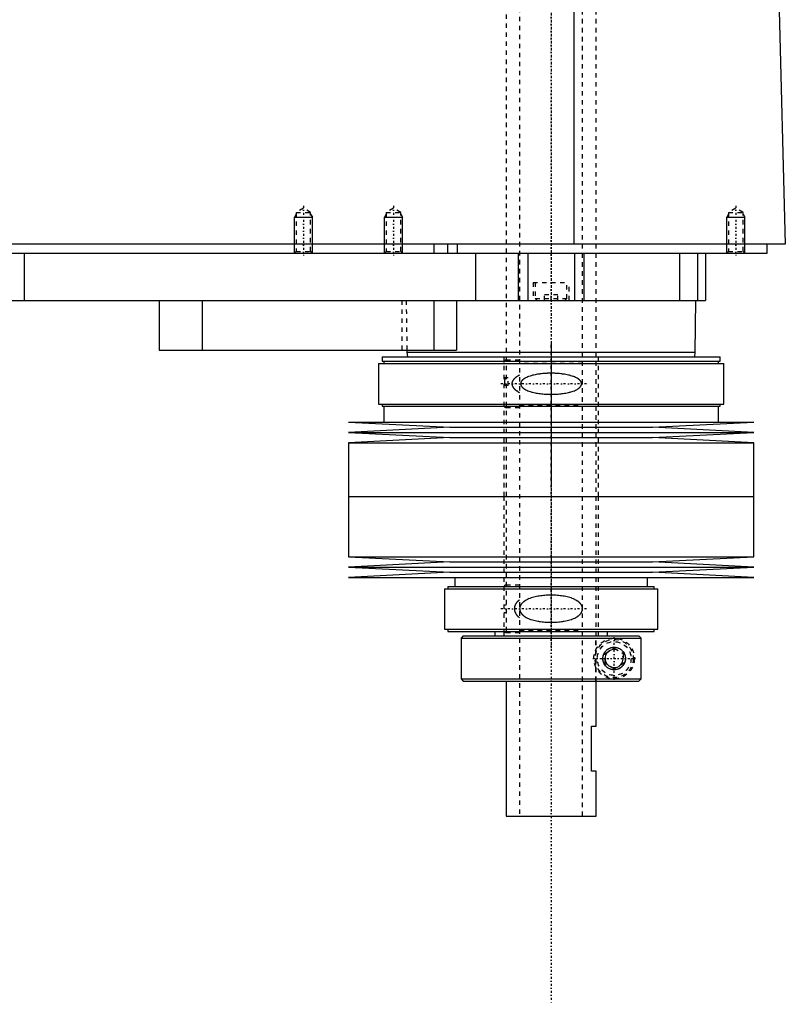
# Model space of a CAD drawing. Extents: x -174 to 602, y -319 to 827.
# Tile 4 of 6: x 432 to 602, y -92 to 126. Entities that reach past the tile are written whole.
import ezdxf

# ---------------------------------------------------------------- set-up
doc = ezdxf.new("R2010")
doc.units = 0
doc.linetypes.add('CENTER', pattern=[1.5, 0.45, -0.5, 0.05, -0.5])
doc.linetypes.add('DASHED', pattern=[2, 1, -1])
for name, color, linetype in [('AM_0', 7, 'CONTINUOUS'), ('AM_10', 7, 'CONTINUOUS'), ('AM_3', 7, 'DASHED'), ('AM_7', 7, 'CENTER')]:
    doc.layers.add(name, color=color, linetype=linetype)

msp = doc.modelspace()

# ---------------------------------------------------------------- linework, layer by layer
at = {"layer": 'AM_0', "color": 7, "linetype": 'CONTINUOUS'}
for p, q in [((555.15, 76.5), (555.15, 137.05)), ((600.5, 133.35), (602, 76.5)), ((602, 76.5), (200.5, 76.5)), ((244, 74.5), (598, 74.5)), ((433, 74.5), (433, 64)), ((524, 76.5), (524, 74.5)), ((527, 76.5), (527, 74.5)), ((529.15, 76.5), (529.15, 74.5)), ((533.21, 74.5), (533.21, 64)), ((542.7, 74.5), (542.7, 64)), ((544.81, 74.5), (544.81, 64)), ((555.19, 74.5), (555.19, 64)), ((557.3, 74.5), (557.3, 64)), ((578.5, 74.5), (578.5, 64)), ((582.5, 74.5), (582.5, 64)), ((584.3, 74.5), (584.3, 64)), ((598, 74.5), (598, 76.5)), ((388, 64), (584.3, 64)), ((463, 64), (463, 53)), ((472.56, 64), (472.56, 53)), ((524, 64), (524, 53)), ((529, 64), (529, 53)), ((582, 52.5), (582.17, 64)), ((463, 53), (529, 53)), ((517.99, 53), (518, 52.5)), ((518, 52.5), (518.1, 51.5)), ((518, 52.5), (582, 52.5)), ((581.9, 51.5), (582, 52.5)), ((512.48, 51.5), (512.48, 50.5)), ((512.48, 51.5), (587.52, 51.5)), ((512.48, 50.5), (587.52, 50.5)), ((512.83, 50.5), (512.83, 50)), ((587.17, 50), (587.17, 50.5)), ((587.52, 50.5), (587.52, 51.5)), ((511.68, 50), (511.68, 41)), ((511.68, 50), (588.33, 50)), ((588.33, 41), (588.33, 50)), ((511.68, 41), (588.33, 41)), ((512.48, 41), (512.48, 40.5)), ((512.48, 40.5), (587.52, 40.5)), ((512.83, 40.5), (512.83, 37)), ((587.17, 37), (587.17, 40.5)), ((587.52, 40.5), (587.52, 41)), ((505, 37), (527.5, 35.85)), ((505, 37), (595, 37)), ((527.5, 35.85), (505, 34.7)), ((527.5, 35.85), (572.5, 35.85)), ((572.5, 35.85), (595, 37)), ((595, 34.7), (572.5, 35.85)), ((505, 34.7), (527.5, 33.55)), ((505, 34.7), (595, 34.7)), ((527.5, 33.55), (505, 32.4)), ((527.5, 33.55), (572.5, 33.55)), ((572.5, 33.55), (595, 34.7)), ((595, 32.4), (572.5, 33.55)), ((505, 32.4), (505, 20.5)), ((505, 32.4), (595, 32.4)), ((595, 20.5), (595, 32.4)), ((505, 20.5), (595, 20.5)), ((505, 20.5), (505, 7.1)), ((505, 20.5), (595, 20.5)), ((595, 7.1), (595, 20.5)), ((505, 7.1), (527.5, 5.95)), ((505, 7.1), (595, 7.1)), ((572.5, 5.95), (595, 7.1)), ((527.5, 5.95), (505, 4.8)), ((505, 4.8), (527.5, 3.65)), ((505, 4.8), (595, 4.8)), ((527.5, 5.95), (572.5, 5.95)), ((595, 4.8), (572.5, 5.95)), ((572.5, 3.65), (595, 4.8)), ((527.5, 3.65), (505, 2.5)), ((505, 2.5), (595, 2.5)), ((527.5, 3.65), (572.5, 3.65)), ((528.6, 2.5), (528.6, 0.5)), ((571.4, 0.5), (571.4, 2.5)), ((595, 2.5), (572.5, 3.65)), ((526.3, 0), (526.3, -9)), ((526.3, 0), (573.7, 0)), ((527.1, 0.5), (527.1, 0)), ((527.1, 0.5), (572.9, 0.5)), ((572.9, 0), (572.9, 0.5)), ((573.7, -9), (573.7, 0)), ((526.3, -9), (573.7, -9)), ((527.1, -9), (527.1, -9.5)), ((527.1, -9.5), (572.9, -9.5)), ((530.5, -10.5), (530, -11)), ((530.5, -10.5), (569.49, -10.5)), ((537.5, -9.5), (537.5, -10.5)), ((562.5, -10.5), (562.5, -9.5)), ((569.99, -11), (569.49, -10.5)), ((572.9, -9.5), (572.9, -9)), ((530, -11), (530, -20)), ((530, -11), (569.99, -11)), ((569.99, -20), (569.99, -11)), ((530, -20), (530.5, -20.5)), ((530, -20), (569.99, -20)), ((530.5, -20.5), (569.49, -20.5)), ((540, -20.5), (540, -50.5)), ((560, -30.5), (560, -20.5)), ((569.49, -20.5), (569.99, -20)), ((559, -40.5), (559, -30.5)), ((559, -30.5), (560, -30.5)), ((560, -40.5), (559, -40.5)), ((560, -50.5), (560, -40.5)), ((540, -50.5), (560, -50.5))]:
    msp.add_line(p, q, dxfattribs=at)
msp.add_polyline3d([(561.5, -15.5, 0), (561.5, -15.49, 0), (561.5, -15.46, 0), (561.5, -15.43, 0), (561.5, -15.41, 0), (561.5, -15.4, 0), (561.5, -15.37, 0), (561.5, -15.34, 0), (561.51, -15.31, 0), (561.51, -15.28, 0), (561.51, -15.26, 0), (561.51, -15.24, 0), (561.52, -15.23, 0), (561.52, -15.2, 0), (561.52, -15.17, 0), (561.53, -15.14, 0), (561.53, -15.11, 0), (561.54, -15.08, 0), (561.54, -15.07, 0), (561.54, -15.05, 0), (561.55, -15.02, 0), (561.55, -15, 0), (561.55, -14.98, 0), (561.56, -14.97, 0), (561.56, -14.94, 0), (561.57, -14.91, 0), (561.57, -14.9, 0), (561.58, -14.88, 0), (561.59, -14.85, 0), (561.59, -14.82, 0), (561.6, -14.8, 0), (561.61, -14.77, 0), (561.62, -14.74, 0), (561.62, -14.73, 0), (561.63, -14.71, 0), (561.64, -14.68, 0), (561.65, -14.66, 0), (561.66, -14.63, 0), (561.67, -14.6, 0), (561.68, -14.58, 0), (561.68, -14.56, 0), (561.69, -14.55, 0), (561.7, -14.52, 0), (561.71, -14.49, 0), (561.72, -14.47, 0), (561.73, -14.44, 0), (561.75, -14.42, 0), (561.75, -14.4, 0), (561.76, -14.39, 0), (561.77, -14.37, 0), (561.79, -14.34, 0), (561.8, -14.31, 0), (561.81, -14.29, 0), (561.83, -14.27, 0), (561.83, -14.25, 0), (561.84, -14.24, 0), (561.85, -14.22, 0), (561.87, -14.19, 0), (561.88, -14.17, 0), (561.9, -14.15, 0), (561.91, -14.12, 0), (561.92, -14.11, 0), (561.93, -14.1, 0), (561.94, -14.08, 0), (561.96, -14.05, 0), (561.97, -14.04, 0), (562.02, -13.98, 0), (562.12, -13.86, 0), (562.22, -13.75, 0), (562.33, -13.64, 0), (562.44, -13.54, 0), (562.56, -13.45, 0), (562.62, -13.41, 0), (562.69, -13.37, 0), (562.81, -13.3, 0), (562.94, -13.23, 0), (563.01, -13.21, 0), (563.07, -13.18, 0), (563.21, -13.13, 0), (563.34, -13.09, 0), (563.41, -13.07, 0), (563.47, -13.06, 0), (563.6, -13.03, 0), (563.73, -13.01, 0), (563.86, -13, 0), (563.98, -13, 0), (564.11, -13, 0), (564.17, -13.01, 0), (564.23, -13.01, 0), (564.35, -13.03, 0), (564.48, -13.05, 0), (564.6, -13.07, 0), (564.72, -13.11, 0), (564.84, -13.15, 0), (564.9, -13.17, 0), (564.96, -13.19, 0), (565.08, -13.24, 0), (565.19, -13.3, 0), (565.3, -13.37, 0), (565.41, -13.44, 0), (565.51, -13.51, 0), (565.56, -13.55, 0), (565.61, -13.59, 0), (565.71, -13.68, 0), (565.8, -13.77, 0), (565.89, -13.86, 0), (565.97, -13.97, 0), (566.06, -14.08, 0), (566.1, -14.14, 0), (566.13, -14.2, 0), (566.21, -14.33, 0), (566.25, -14.41, 0), (566.26, -14.43, 0), (566.27, -14.45, 0), (566.28, -14.46, 0), (566.28, -14.48, 0), (566.29, -14.5, 0), (566.3, -14.52, 0), (566.31, -14.55, 0), (566.32, -14.57, 0), (566.33, -14.6, 0), (566.34, -14.61, 0), (566.34, -14.62, 0), (566.35, -14.65, 0), (566.36, -14.67, 0), (566.37, -14.7, 0), (566.38, -14.72, 0), (566.38, -14.75, 0), (566.39, -14.76, 0), (566.39, -14.77, 0), (566.4, -14.8, 0), (566.41, -14.82, 0), (566.41, -14.85, 0), (566.42, -14.88, 0), (566.43, -14.9, 0), (566.43, -14.92, 0), (566.43, -14.93, 0), (566.44, -14.96, 0), (566.45, -14.98, 0), (566.45, -15, 0), (566.45, -15.01, 0), (566.46, -15.04, 0), (566.46, -15.07, 0), (566.46, -15.08, 0), (566.47, -15.09, 0), (566.47, -15.12, 0), (566.48, -15.15, 0), (566.48, -15.18, 0), (566.48, -15.2, 0), (566.49, -15.23, 0), (566.49, -15.25, 0), (566.49, -15.26, 0), (566.49, -15.29, 0), (566.49, -15.32, 0), (566.5, -15.34, 0), (566.5, -15.37, 0), (566.5, -15.4, 0), (566.5, -15.41, 0), (566.5, -15.43, 0), (566.5, -15.46, 0), (566.5, -15.49, 0), (566.5, -15.5, 0), (566.5, -15.51, 0), (566.5, -15.54, 0), (566.5, -15.57, 0), (566.5, -15.59, 0), (566.5, -15.6, 0), (566.5, -15.63, 0), (566.5, -15.66, 0), (566.49, -15.68, 0), (566.49, -15.71, 0), (566.49, -15.74, 0), (566.49, -15.75, 0), (566.49, -15.77, 0), (566.48, -15.8, 0), (566.48, -15.82, 0), (566.48, -15.85, 0), (566.47, -15.88, 0), (566.47, -15.91, 0), (566.46, -15.92, 0), (566.46, -15.93, 0), (566.46, -15.96, 0), (566.45, -15.99, 0), (566.45, -16, 0), (566.45, -16.02, 0), (566.44, -16.04, 0), (566.43, -16.07, 0), (566.43, -16.08, 0), (566.43, -16.1, 0), (566.42, -16.12, 0), (566.41, -16.15, 0), (566.41, -16.18, 0), (566.4, -16.2, 0), (566.39, -16.23, 0), (566.39, -16.24, 0), (566.38, -16.25, 0), (566.38, -16.28, 0), (566.37, -16.3, 0), (566.36, -16.33, 0), (566.35, -16.35, 0), (566.34, -16.38, 0), (566.34, -16.39, 0), (566.33, -16.4, 0), (566.32, -16.43, 0), (566.31, -16.45, 0), (566.3, -16.48, 0), (566.29, -16.5, 0), (566.28, -16.52, 0), (566.28, -16.54, 0), (566.27, -16.55, 0), (566.26, -16.57, 0), (566.25, -16.59, 0), (566.21, -16.67, 0), (566.13, -16.8, 0), (566.1, -16.86, 0), (566.06, -16.92, 0), (565.97, -17.03, 0), (565.89, -17.14, 0), (565.8, -17.23, 0), (565.71, -17.32, 0), (565.61, -17.41, 0), (565.56, -17.45, 0), (565.51, -17.49, 0), (565.41, -17.56, 0), (565.3, -17.63, 0), (565.19, -17.7, 0), (565.08, -17.76, 0), (564.96, -17.81, 0), (564.9, -17.83, 0), (564.84, -17.85, 0), (564.72, -17.89, 0), (564.6, -17.93, 0), (564.48, -17.95, 0), (564.35, -17.97, 0), (564.23, -17.99, 0), (564.17, -17.99, 0), (564.11, -18, 0), (563.98, -18, 0), (563.86, -18, 0), (563.73, -17.99, 0), (563.6, -17.97, 0), (563.47, -17.94, 0), (563.41, -17.93, 0), (563.34, -17.91, 0), (563.21, -17.87, 0), (563.07, -17.82, 0), (563.01, -17.79, 0), (562.94, -17.77, 0), (562.81, -17.7, 0), (562.69, -17.63, 0), (562.62, -17.59, 0), (562.56, -17.55, 0), (562.44, -17.46, 0), (562.33, -17.36, 0), (562.22, -17.25, 0), (562.12, -17.14, 0), (562.02, -17.02, 0), (561.97, -16.96, 0), (561.96, -16.95, 0), (561.94, -16.92, 0), (561.93, -16.9, 0), (561.92, -16.89, 0), (561.91, -16.88, 0), (561.9, -16.85, 0), (561.88, -16.83, 0), (561.87, -16.81, 0), (561.85, -16.78, 0), (561.84, -16.76, 0), (561.83, -16.75, 0), (561.83, -16.73, 0), (561.81, -16.71, 0), (561.8, -16.69, 0), (561.79, -16.66, 0), (561.77, -16.63, 0), (561.76, -16.61, 0), (561.75, -16.6, 0), (561.75, -16.58, 0), (561.73, -16.56, 0), (561.72, -16.53, 0), (561.71, -16.51, 0), (561.7, -16.48, 0), (561.69, -16.45, 0), (561.68, -16.44, 0), (561.68, -16.42, 0), (561.67, -16.4, 0), (561.66, -16.37, 0), (561.65, -16.34, 0), (561.64, -16.32, 0), (561.63, -16.29, 0), (561.62, -16.27, 0), (561.62, -16.26, 0), (561.61, -16.23, 0), (561.6, -16.2, 0), (561.59, -16.18, 0), (561.59, -16.15, 0), (561.58, -16.12, 0), (561.57, -16.1, 0), (561.57, -16.09, 0), (561.56, -16.06, 0), (561.56, -16.03, 0), (561.55, -16.02, 0), (561.55, -16, 0), (561.55, -15.98, 0), (561.54, -15.95, 0), (561.54, -15.93, 0), (561.54, -15.92, 0), (561.53, -15.89, 0), (561.53, -15.86, 0), (561.52, -15.83, 0), (561.52, -15.8, 0), (561.52, -15.77, 0), (561.51, -15.76, 0), (561.51, -15.74, 0), (561.51, -15.72, 0), (561.51, -15.69, 0), (561.5, -15.66, 0), (561.5, -15.63, 0), (561.5, -15.6, 0), (561.5, -15.59, 0), (561.5, -15.57, 0), (561.5, -15.54, 0), (561.5, -15.51, 0), (561.5, -15.5, 0)], dxfattribs=at)
at = {"layer": 'AM_10', "color": 7, "linetype": 'CONTINUOUS'}
for p, q in [((493.38, 83.16), (493, 82.5)), ((496.62, 83.16), (497, 82.5)), ((513.38, 83.16), (513, 82.5)), ((516.62, 83.16), (517, 82.5)), ((589.38, 83.16), (589, 82.5)), ((592.62, 83.16), (593, 82.5)), ((493, 74.5), (493, 82.5)), ((493, 82.5), (497, 82.5)), ((497, 74.5), (497, 82.5)), ((513, 74.5), (513, 82.5)), ((513, 82.5), (517, 82.5)), ((517, 74.5), (517, 82.5)), ((589, 74.5), (589, 82.5)), ((589, 82.5), (593, 82.5)), ((593, 74.5), (593, 82.5))]:
    msp.add_line(p, q, dxfattribs=at)
msp.add_arc((564, -15.5), 2.01, 75, 15, dxfattribs=at)
at = {"layer": 'AM_3', "color": 6, "linetype": 'DASHED'}
for p, q in [((543, 479), (543, -50.5)), ((557, -50.5), (557, 479)), ((540, 463.5), (540, -10.5)), ((560, -20.5), (560, 463.5)), ((495, 84.5), (493.38, 83.56)), ((493.38, 83.56), (493.38, 74.88)), ((493.38, 83.56), (496.62, 83.56)), ((496.62, 83.56), (495, 84.5)), ((496.62, 74.88), (496.62, 83.56)), ((515, 84.5), (513.38, 83.56)), ((513.38, 83.56), (513.38, 74.88)), ((513.38, 83.56), (516.62, 83.56)), ((516.62, 83.56), (515, 84.5)), ((516.62, 74.88), (516.62, 83.56)), ((591, 84.5), (589.38, 83.56)), ((589.38, 83.56), (589.38, 74.88)), ((589.38, 83.56), (592.62, 83.56)), ((592.62, 83.56), (591, 84.5)), ((592.62, 74.88), (592.62, 83.56)), ((493.38, 74.88), (493, 74.5)), ((493.38, 74.88), (496.62, 74.88)), ((497, 74.5), (496.62, 74.88)), ((513.38, 74.88), (513, 74.5)), ((513.38, 74.88), (516.62, 74.88)), ((517, 74.5), (516.62, 74.88)), ((578.5, 74.5), (578.5, 64)), ((589.38, 74.88), (589, 74.5)), ((589.38, 74.88), (592.62, 74.88)), ((593, 74.5), (592.62, 74.88)), ((546, 68), (546, 64)), ((546, 68), (554, 68)), ((546.5, 68), (546.5, 64.4)), ((553.5, 64.4), (553.5, 68)), ((554, 64), (554, 68)), ((516.85, 64), (516.85, 53)), ((517.83, 64), (517.99, 53)), ((546.5, 64.4), (546.9, 64)), ((546.5, 64.4), (553.5, 64.4)), ((548.5, 64), (548.5, 65.25)), ((551.5, 65.25), (548.5, 65.25)), ((550, 64), (550, 65.25)), ((551.5, 64), (551.5, 65.25)), ((553.1, 64), (553.5, 64.4)), ((539.5, 51.5), (539.5, 20.5)), ((543, 50.75), (540, 50.75)), ((557, 50.35), (543, 50.35)), ((560.5, 20.5), (560.5, 51.5)), ((539.5, 46.9), (540.5, 46.9)), ((540.5, 46.84), (540, 46.84)), ((540.5, 45.1), (540.5, 46.9)), ((540.5, 45.1), (539.5, 45.1)), ((540, 40.25), (543, 40.25)), ((543, 40.65), (557, 40.65)), ((539.5, 20.5), (539.5, -10.5)), ((560.5, -10.5), (560.5, 20.5)), ((543, 0.8), (540, 0.8)), ((557, 0.4), (543, 0.4)), ((539.5, -3.55), (540, -3.55)), ((540, -5.35), (539.5, -5.35)), ((540, -9.7), (543, -9.7)), ((543, -9.3), (557, -9.3)), ((559.97, -20.5), (559.97, -10.5)), ((569.86, -10.87), (569.99, -11)), ((562, -14.35), (564, -13.19)), ((562, -16.65), (562, -14.35)), ((564, -13.19), (566, -14.35)), ((566, -14.35), (566, -16.65)), ((564, -17.81), (562, -16.65)), ((566, -16.65), (564, -17.81)), ((569.99, -20), (569.73, -20.25))]:
    msp.add_line(p, q, dxfattribs=at)
for points in [[(540, 46.84, 0), (540, 46.84, 0), (540, 46.84, 0), (539.99, 46.84, 0), (539.99, 46.84, 0), (539.99, 46.84, 0), (539.99, 46.84, 0), (539.98, 46.84, 0), (539.98, 46.84, 0), (539.98, 46.84, 0), (539.98, 46.84, 0), (539.97, 46.84, 0), (539.97, 46.84, 0), (539.97, 46.84, 0), (539.97, 46.84, 0), (539.96, 46.84, 0), (539.96, 46.84, 0), (539.96, 46.84, 0), (539.96, 46.84, 0), (539.96, 46.84, 0), (539.95, 46.84, 0), (539.95, 46.83, 0), (539.95, 46.83, 0), (539.95, 46.83, 0), (539.95, 46.83, 0), (539.94, 46.83, 0), (539.94, 46.83, 0), (539.94, 46.83, 0), (539.94, 46.83, 0), (539.93, 46.83, 0), (539.93, 46.83, 0), (539.93, 46.82, 0), (539.93, 46.82, 0), (539.93, 46.82, 0), (539.93, 46.82, 0), (539.92, 46.82, 0), (539.92, 46.82, 0), (539.92, 46.82, 0), (539.92, 46.82, 0), (539.91, 46.81, 0), (539.91, 46.81, 0), (539.91, 46.81, 0), (539.91, 46.81, 0), (539.91, 46.81, 0), (539.9, 46.81, 0), (539.9, 46.81, 0), (539.9, 46.8, 0), (539.9, 46.8, 0), (539.9, 46.8, 0), (539.9, 46.8, 0), (539.89, 46.8, 0), (539.89, 46.79, 0), (539.87, 46.78, 0), (539.87, 46.77, 0), (539.86, 46.77, 0), (539.85, 46.75, 0), (539.84, 46.74, 0), (539.83, 46.72, 0), (539.82, 46.71, 0), (539.81, 46.7, 0), (539.81, 46.69, 0), (539.8, 46.68, 0), (539.8, 46.66, 0), (539.79, 46.65, 0), (539.78, 46.64, 0), (539.78, 46.63, 0), (539.77, 46.62, 0), (539.77, 46.6, 0), (539.76, 46.59, 0), (539.76, 46.58, 0), (539.76, 46.57, 0), (539.75, 46.55, 0), (539.73, 46.5, 0), (539.71, 46.4, 0), (539.68, 46.3, 0), (539.67, 46.19, 0), (539.65, 46.09, 0), (539.65, 46.03, 0), (539.64, 45.98, 0), (539.63, 45.87, 0), (539.63, 45.77, 0), (539.62, 45.66, 0), (539.62, 45.56, 0), (539.62, 45.46, 0), (539.62, 45.41, 0), (539.62, 45.36, 0), (539.63, 45.26, 0), (539.63, 45.15, 0), (539.63, 45.1, 0)], [(543, 47.4, 0), (542.86, 47.33, 0), (542.6, 47.19, 0), (542.34, 47.03, 0), (542.22, 46.94, 0), (542.2, 46.93, 0), (542.16, 46.9, 0), (542.12, 46.87, 0), (542.1, 46.85, 0), (542.08, 46.84, 0), (542.04, 46.81, 0), (542.01, 46.77, 0), (541.97, 46.74, 0), (541.93, 46.71, 0), (541.9, 46.68, 0), (541.88, 46.66, 0), (541.86, 46.64, 0), (541.83, 46.61, 0), (541.8, 46.58, 0), (541.76, 46.54, 0), (541.73, 46.51, 0), (541.7, 46.47, 0), (541.68, 46.45, 0), (541.67, 46.43, 0), (541.64, 46.4, 0), (541.61, 46.36, 0), (541.58, 46.32, 0), (541.55, 46.27, 0), (541.53, 46.23, 0), (541.51, 46.21, 0), (541.5, 46.19, 0), (541.47, 46.14, 0), (541.45, 46.1, 0), (541.43, 46.05, 0), (541.41, 46.01, 0), (541.39, 45.96, 0), (541.38, 45.94, 0), (541.37, 45.91, 0), (541.36, 45.86, 0), (541.34, 45.82, 0), (541.33, 45.77, 0), (541.32, 45.72, 0), (541.31, 45.67, 0), (541.31, 45.65, 0), (541.31, 45.62, 0), (541.3, 45.57, 0), (541.3, 45.52, 0), (541.3, 45.5, 0), (541.3, 45.48, 0), (541.3, 45.43, 0), (541.31, 45.38, 0), (541.31, 45.35, 0), (541.31, 45.33, 0), (541.32, 45.28, 0), (541.33, 45.23, 0), (541.34, 45.18, 0), (541.36, 45.14, 0), (541.37, 45.09, 0), (541.38, 45.06, 0), (541.39, 45.04, 0), (541.41, 44.99, 0), (541.43, 44.95, 0), (541.45, 44.9, 0), (541.47, 44.86, 0), (541.5, 44.81, 0), (541.51, 44.79, 0), (541.53, 44.77, 0), (541.55, 44.73, 0), (541.58, 44.68, 0), (541.61, 44.64, 0), (541.64, 44.6, 0), (541.67, 44.57, 0), (541.68, 44.55, 0), (541.7, 44.53, 0), (541.73, 44.49, 0), (541.76, 44.46, 0), (541.8, 44.42, 0), (541.83, 44.39, 0), (541.86, 44.36, 0), (541.88, 44.34, 0), (541.9, 44.32, 0), (541.93, 44.29, 0), (541.97, 44.26, 0), (542.01, 44.23, 0), (542.04, 44.19, 0), (542.08, 44.16, 0), (542.1, 44.15, 0), (542.12, 44.13, 0), (542.16, 44.1, 0), (542.2, 44.07, 0), (542.22, 44.06, 0), (542.24, 44.04, 0), (542.28, 44.02, 0), (542.32, 43.99, 0), (542.34, 43.97, 0), (542.36, 43.96, 0), (542.4, 43.93, 0), (542.44, 43.91, 0), (542.6, 43.81, 0), (542.86, 43.67, 0), (543, 43.6, 0)], [(550, 47.84, 0), (549.86, 47.84, 0), (549.58, 47.83, 0), (549.3, 47.83, 0), (549.16, 47.82, 0), (549.02, 47.81, 0), (548.73, 47.8, 0), (548.44, 47.78, 0), (548.16, 47.75, 0), (547.87, 47.73, 0), (547.58, 47.69, 0), (547.43, 47.67, 0), (547.29, 47.65, 0), (547, 47.61, 0), (546.72, 47.56, 0), (546.44, 47.51, 0), (546.16, 47.44, 0), (545.88, 47.38, 0), (545.75, 47.34, 0), (545.61, 47.3, 0), (545.35, 47.22, 0), (545.09, 47.14, 0), (544.96, 47.09, 0), (544.83, 47.04, 0), (544.59, 46.93, 0), (544.35, 46.81, 0), (544.23, 46.75, 0), (544.21, 46.74, 0), (544.17, 46.71, 0), (544.13, 46.69, 0), (544.12, 46.68, 0), (544.1, 46.67, 0), (544.06, 46.64, 0), (544.02, 46.62, 0), (543.99, 46.59, 0), (543.95, 46.57, 0), (543.91, 46.54, 0), (543.89, 46.53, 0), (543.88, 46.52, 0), (543.84, 46.49, 0), (543.81, 46.46, 0), (543.77, 46.43, 0), (543.74, 46.4, 0), (543.7, 46.37, 0), (543.68, 46.36, 0), (543.67, 46.34, 0), (543.63, 46.31, 0), (543.6, 46.27, 0), (543.57, 46.24, 0), (543.54, 46.2, 0), (543.51, 46.16, 0), (543.49, 46.15, 0), (543.48, 46.13, 0), (543.45, 46.09, 0), (543.42, 46.05, 0), (543.4, 46.01, 0), (543.37, 45.97, 0), (543.35, 45.92, 0), (543.34, 45.9, 0), (543.33, 45.88, 0), (543.31, 45.84, 0), (543.3, 45.79, 0), (543.28, 45.75, 0), (543.27, 45.7, 0), (543.26, 45.66, 0), (543.26, 45.64, 0), (543.25, 45.61, 0), (543.25, 45.57, 0), (543.25, 45.52, 0), (543.25, 45.5, 0), (543.25, 45.48, 0), (543.25, 45.43, 0), (543.25, 45.39, 0), (543.26, 45.36, 0), (543.26, 45.34, 0), (543.27, 45.3, 0), (543.28, 45.25, 0), (543.3, 45.21, 0), (543.31, 45.16, 0), (543.33, 45.12, 0), (543.34, 45.1, 0), (543.35, 45.08, 0), (543.37, 45.03, 0), (543.4, 44.99, 0), (543.42, 44.95, 0), (543.45, 44.91, 0), (543.48, 44.87, 0), (543.49, 44.85, 0), (543.51, 44.84, 0), (543.54, 44.8, 0), (543.57, 44.76, 0), (543.6, 44.73, 0), (543.63, 44.69, 0), (543.67, 44.66, 0), (543.68, 44.64, 0), (543.7, 44.63, 0), (543.74, 44.6, 0), (543.77, 44.57, 0), (543.81, 44.54, 0), (543.84, 44.51, 0), (543.88, 44.48, 0), (543.89, 44.47, 0), (543.91, 44.46, 0), (543.95, 44.43, 0), (543.99, 44.41, 0), (544.02, 44.38, 0), (544.06, 44.36, 0), (544.1, 44.33, 0), (544.12, 44.32, 0), (544.13, 44.31, 0), (544.17, 44.29, 0), (544.21, 44.26, 0), (544.23, 44.25, 0), (544.35, 44.19, 0), (544.59, 44.07, 0), (544.83, 43.96, 0), (545.09, 43.86, 0), (545.35, 43.78, 0), (545.61, 43.7, 0), (545.75, 43.66, 0), (545.88, 43.62, 0), (546.16, 43.56, 0), (546.44, 43.49, 0), (546.72, 43.44, 0), (547, 43.39, 0), (547.29, 43.35, 0), (547.43, 43.33, 0), (547.58, 43.31, 0), (547.87, 43.27, 0), (548.16, 43.25, 0), (548.44, 43.22, 0), (548.73, 43.2, 0), (549.02, 43.19, 0), (549.16, 43.18, 0), (549.3, 43.17, 0), (549.58, 43.17, 0), (549.86, 43.16, 0), (550, 43.16, 0), (550.14, 43.16, 0), (550.42, 43.17, 0), (550.7, 43.17, 0), (550.84, 43.18, 0), (550.98, 43.19, 0), (551.27, 43.2, 0), (551.56, 43.22, 0), (551.84, 43.25, 0), (552.13, 43.27, 0), (552.42, 43.31, 0), (552.57, 43.33, 0), (552.71, 43.35, 0), (553, 43.39, 0), (553.28, 43.44, 0), (553.56, 43.49, 0), (553.84, 43.56, 0), (554.12, 43.62, 0), (554.25, 43.66, 0), (554.39, 43.7, 0), (554.65, 43.78, 0), (554.91, 43.86, 0), (555.17, 43.96, 0), (555.41, 44.07, 0), (555.65, 44.19, 0), (555.77, 44.25, 0), (555.79, 44.26, 0), (555.83, 44.29, 0), (555.87, 44.31, 0), (555.88, 44.32, 0), (555.9, 44.33, 0), (555.94, 44.36, 0), (555.98, 44.38, 0), (556.01, 44.41, 0), (556.05, 44.43, 0), (556.09, 44.46, 0), (556.11, 44.47, 0), (556.12, 44.48, 0), (556.16, 44.51, 0), (556.19, 44.54, 0), (556.23, 44.57, 0), (556.26, 44.6, 0), (556.3, 44.63, 0), (556.32, 44.64, 0), (556.33, 44.66, 0), (556.37, 44.69, 0), (556.4, 44.73, 0), (556.43, 44.76, 0), (556.46, 44.8, 0), (556.49, 44.84, 0), (556.51, 44.85, 0), (556.52, 44.87, 0), (556.55, 44.91, 0), (556.58, 44.95, 0), (556.6, 44.99, 0), (556.63, 45.03, 0), (556.65, 45.08, 0), (556.66, 45.1, 0), (556.67, 45.12, 0), (556.69, 45.16, 0), (556.7, 45.21, 0), (556.72, 45.25, 0), (556.73, 45.3, 0), (556.74, 45.34, 0), (556.74, 45.36, 0), (556.75, 45.39, 0), (556.75, 45.43, 0), (556.75, 45.48, 0), (556.75, 45.5, 0), (556.75, 45.52, 0), (556.75, 45.57, 0), (556.75, 45.61, 0), (556.74, 45.64, 0), (556.74, 45.66, 0), (556.73, 45.7, 0), (556.72, 45.75, 0), (556.7, 45.79, 0), (556.69, 45.84, 0), (556.67, 45.88, 0), (556.66, 45.9, 0), (556.65, 45.92, 0), (556.63, 45.97, 0), (556.6, 46.01, 0), (556.58, 46.05, 0), (556.55, 46.09, 0), (556.52, 46.13, 0), (556.51, 46.15, 0), (556.49, 46.16, 0), (556.46, 46.2, 0), (556.43, 46.24, 0), (556.4, 46.27, 0), (556.37, 46.31, 0), (556.33, 46.34, 0), (556.32, 46.36, 0), (556.3, 46.37, 0), (556.26, 46.4, 0), (556.23, 46.43, 0), (556.19, 46.46, 0), (556.16, 46.49, 0), (556.12, 46.52, 0), (556.11, 46.53, 0), (556.09, 46.54, 0), (556.05, 46.57, 0), (556.01, 46.59, 0), (555.98, 46.62, 0), (555.94, 46.64, 0), (555.9, 46.67, 0), (555.88, 46.68, 0), (555.87, 46.69, 0), (555.83, 46.71, 0), (555.79, 46.74, 0), (555.77, 46.75, 0), (555.65, 46.81, 0), (555.41, 46.93, 0), (555.17, 47.04, 0), (555.04, 47.09, 0), (554.91, 47.14, 0), (554.65, 47.22, 0), (554.39, 47.3, 0), (554.25, 47.34, 0), (554.12, 47.38, 0), (553.84, 47.44, 0), (553.56, 47.51, 0), (553.28, 47.56, 0), (553, 47.61, 0), (552.71, 47.65, 0), (552.57, 47.67, 0), (552.42, 47.69, 0), (552.13, 47.73, 0), (551.84, 47.75, 0), (551.56, 47.78, 0), (551.27, 47.8, 0), (550.98, 47.81, 0), (550.84, 47.82, 0), (550.7, 47.83, 0), (550.42, 47.83, 0), (550.14, 47.84, 0), (550, 47.84, 0)], [(550, -1.44, 0), (549.85, -1.44, 0), (549.55, -1.44, 0), (549.24, -1.45, 0), (549.09, -1.46, 0), (548.93, -1.47, 0), (548.62, -1.49, 0), (548.31, -1.51, 0), (547.99, -1.55, 0), (547.68, -1.59, 0), (547.37, -1.63, 0), (547.22, -1.66, 0), (547.06, -1.68, 0), (546.76, -1.74, 0), (546.45, -1.81, 0), (546.15, -1.88, 0), (545.86, -1.96, 0), (545.57, -2.05, 0), (545.43, -2.1, 0), (545.29, -2.15, 0), (545.02, -2.26, 0), (544.75, -2.38, 0), (544.62, -2.45, 0), (544.49, -2.52, 0), (544.25, -2.66, 0), (544.11, -2.76, 0), (544.07, -2.78, 0), (544.03, -2.81, 0), (544.01, -2.82, 0), (543.99, -2.84, 0), (543.95, -2.87, 0), (543.91, -2.9, 0), (543.9, -2.91, 0), (543.88, -2.93, 0), (543.84, -2.96, 0), (543.8, -2.99, 0), (543.78, -3, 0), (543.77, -3.02, 0), (543.73, -3.05, 0), (543.69, -3.09, 0), (543.66, -3.12, 0), (543.62, -3.15, 0), (543.59, -3.19, 0), (543.57, -3.21, 0), (543.56, -3.23, 0), (543.52, -3.26, 0), (543.49, -3.3, 0), (543.46, -3.34, 0), (543.42, -3.38, 0), (543.39, -3.42, 0), (543.38, -3.44, 0), (543.36, -3.46, 0), (543.33, -3.51, 0), (543.3, -3.55, 0), (543.28, -3.59, 0), (543.25, -3.64, 0), (543.22, -3.69, 0), (543.21, -3.71, 0), (543.2, -3.73, 0), (543.18, -3.78, 0), (543.16, -3.83, 0), (543.14, -3.88, 0), (543.12, -3.92, 0), (543.1, -3.97, 0), (543.09, -4, 0), (543.09, -4.02, 0), (543.07, -4.07, 0), (543.06, -4.12, 0), (543.05, -4.17, 0), (543.04, -4.22, 0), (543.03, -4.27, 0), (543.03, -4.3, 0), (543.03, -4.32, 0), (543.03, -4.37, 0), (543.02, -4.43, 0), (543.02, -4.45, 0), (543.02, -4.47, 0), (543.03, -4.53, 0), (543.03, -4.58, 0), (543.03, -4.6, 0), (543.03, -4.63, 0), (543.04, -4.68, 0), (543.05, -4.73, 0), (543.06, -4.78, 0), (543.07, -4.83, 0), (543.09, -4.88, 0), (543.09, -4.9, 0), (543.1, -4.93, 0), (543.12, -4.98, 0), (543.14, -5.02, 0), (543.16, -5.07, 0), (543.18, -5.12, 0), (543.2, -5.17, 0), (543.21, -5.19, 0), (543.22, -5.21, 0), (543.25, -5.26, 0), (543.28, -5.31, 0), (543.3, -5.35, 0), (543.33, -5.39, 0), (543.36, -5.44, 0), (543.38, -5.46, 0), (543.39, -5.48, 0), (543.42, -5.52, 0), (543.46, -5.56, 0), (543.49, -5.6, 0), (543.52, -5.64, 0), (543.56, -5.67, 0), (543.57, -5.69, 0), (543.59, -5.71, 0), (543.62, -5.75, 0), (543.66, -5.78, 0), (543.69, -5.81, 0), (543.73, -5.85, 0), (543.77, -5.88, 0), (543.78, -5.9, 0), (543.8, -5.91, 0), (543.84, -5.94, 0), (543.88, -5.97, 0), (543.9, -5.99, 0), (543.91, -6, 0), (543.95, -6.03, 0), (543.99, -6.06, 0), (544.01, -6.08, 0), (544.03, -6.09, 0), (544.07, -6.12, 0), (544.11, -6.14, 0), (544.25, -6.24, 0), (544.49, -6.38, 0), (544.75, -6.52, 0), (545.02, -6.64, 0), (545.29, -6.75, 0), (545.43, -6.8, 0), (545.57, -6.85, 0), (545.86, -6.94, 0), (546.15, -7.02, 0), (546.45, -7.09, 0), (546.76, -7.16, 0), (547.06, -7.22, 0), (547.22, -7.24, 0), (547.37, -7.27, 0), (547.68, -7.31, 0), (547.99, -7.35, 0), (548.31, -7.39, 0), (548.62, -7.41, 0), (548.93, -7.43, 0), (549.09, -7.44, 0), (549.24, -7.45, 0), (549.55, -7.46, 0), (549.85, -7.46, 0), (550, -7.46, 0), (550.15, -7.46, 0), (550.45, -7.46, 0), (550.76, -7.45, 0), (550.91, -7.44, 0), (551.07, -7.43, 0), (551.38, -7.41, 0), (551.69, -7.39, 0), (552.01, -7.35, 0), (552.32, -7.31, 0), (552.63, -7.27, 0), (552.78, -7.24, 0), (552.94, -7.22, 0), (553.24, -7.16, 0), (553.55, -7.09, 0), (553.85, -7.02, 0), (554.14, -6.94, 0), (554.43, -6.85, 0), (554.57, -6.8, 0), (554.71, -6.75, 0), (554.98, -6.64, 0), (555.25, -6.52, 0), (555.51, -6.38, 0), (555.75, -6.24, 0), (555.89, -6.14, 0), (555.93, -6.12, 0), (555.97, -6.09, 0), (555.99, -6.08, 0), (556.01, -6.06, 0), (556.05, -6.03, 0), (556.09, -6, 0), (556.1, -5.99, 0), (556.12, -5.97, 0), (556.16, -5.94, 0), (556.2, -5.91, 0), (556.22, -5.9, 0), (556.23, -5.88, 0), (556.27, -5.85, 0), (556.31, -5.81, 0), (556.34, -5.78, 0), (556.38, -5.75, 0), (556.41, -5.71, 0), (556.43, -5.69, 0), (556.44, -5.67, 0), (556.48, -5.64, 0), (556.51, -5.6, 0), (556.54, -5.56, 0), (556.58, -5.52, 0), (556.61, -5.48, 0), (556.62, -5.46, 0), (556.64, -5.44, 0), (556.67, -5.39, 0), (556.7, -5.35, 0), (556.72, -5.31, 0), (556.75, -5.26, 0), (556.78, -5.21, 0), (556.79, -5.19, 0), (556.8, -5.17, 0), (556.82, -5.12, 0), (556.84, -5.07, 0), (556.86, -5.02, 0), (556.88, -4.98, 0), (556.9, -4.93, 0), (556.91, -4.9, 0), (556.91, -4.88, 0), (556.93, -4.83, 0), (556.94, -4.78, 0), (556.95, -4.73, 0), (556.96, -4.68, 0), (556.97, -4.63, 0), (556.97, -4.6, 0), (556.97, -4.58, 0), (556.97, -4.53, 0), (556.98, -4.47, 0), (556.98, -4.45, 0), (556.98, -4.43, 0), (556.97, -4.37, 0), (556.97, -4.32, 0), (556.97, -4.3, 0), (556.97, -4.27, 0), (556.96, -4.22, 0), (556.95, -4.17, 0), (556.94, -4.12, 0), (556.93, -4.07, 0), (556.91, -4.02, 0), (556.91, -4, 0), (556.9, -3.97, 0), (556.88, -3.92, 0), (556.86, -3.88, 0), (556.84, -3.83, 0), (556.82, -3.78, 0), (556.8, -3.73, 0), (556.79, -3.71, 0), (556.78, -3.69, 0), (556.75, -3.64, 0), (556.72, -3.59, 0), (556.7, -3.55, 0), (556.67, -3.51, 0), (556.64, -3.46, 0), (556.62, -3.44, 0), (556.61, -3.42, 0), (556.58, -3.38, 0), (556.54, -3.34, 0), (556.51, -3.3, 0), (556.48, -3.26, 0), (556.44, -3.23, 0), (556.43, -3.21, 0), (556.41, -3.19, 0), (556.38, -3.15, 0), (556.34, -3.12, 0), (556.31, -3.09, 0), (556.27, -3.05, 0), (556.23, -3.02, 0), (556.22, -3, 0), (556.2, -2.99, 0), (556.16, -2.96, 0), (556.12, -2.93, 0), (556.1, -2.91, 0), (556.09, -2.9, 0), (556.05, -2.87, 0), (556.01, -2.84, 0), (555.99, -2.82, 0), (555.97, -2.81, 0), (555.93, -2.78, 0), (555.89, -2.76, 0), (555.75, -2.66, 0), (555.51, -2.52, 0), (555.38, -2.45, 0), (555.25, -2.38, 0), (554.98, -2.26, 0), (554.71, -2.15, 0), (554.57, -2.1, 0), (554.43, -2.05, 0), (554.14, -1.96, 0), (553.85, -1.88, 0), (553.55, -1.81, 0), (553.24, -1.74, 0), (552.94, -1.68, 0), (552.78, -1.66, 0), (552.63, -1.63, 0), (552.32, -1.59, 0), (552.01, -1.55, 0), (551.69, -1.51, 0), (551.38, -1.49, 0), (551.07, -1.47, 0), (550.91, -1.46, 0), (550.76, -1.45, 0), (550.45, -1.44, 0), (550.15, -1.44, 0), (550, -1.44, 0)], [(543, -2.46, 0), (542.89, -2.54, 0), (542.77, -2.64, 0), (542.74, -2.67, 0), (542.71, -2.7, 0), (542.69, -2.72, 0), (542.67, -2.73, 0), (542.64, -2.76, 0), (542.61, -2.79, 0), (542.58, -2.82, 0), (542.55, -2.85, 0), (542.52, -2.89, 0), (542.5, -2.9, 0), (542.49, -2.92, 0), (542.46, -2.95, 0), (542.43, -2.98, 0), (542.42, -3, 0), (542.4, -3.02, 0), (542.38, -3.05, 0), (542.35, -3.08, 0), (542.34, -3.1, 0), (542.32, -3.12, 0), (542.3, -3.15, 0), (542.27, -3.19, 0), (542.25, -3.22, 0), (542.22, -3.25, 0), (542.2, -3.29, 0), (542.19, -3.31, 0), (542.18, -3.33, 0), (542.15, -3.36, 0), (542.13, -3.4, 0), (542.11, -3.44, 0), (542.09, -3.48, 0), (542.07, -3.52, 0), (542.06, -3.54, 0), (542.05, -3.56, 0), (542.03, -3.6, 0), (542.01, -3.64, 0), (541.99, -3.68, 0), (541.98, -3.72, 0), (541.96, -3.77, 0), (541.95, -3.79, 0), (541.94, -3.81, 0), (541.93, -3.85, 0), (541.92, -3.9, 0), (541.9, -3.94, 0), (541.89, -3.99, 0), (541.88, -4.03, 0), (541.88, -4.05, 0), (541.87, -4.08, 0), (541.87, -4.12, 0), (541.86, -4.16, 0), (541.85, -4.21, 0), (541.85, -4.25, 0), (541.84, -4.3, 0), (541.84, -4.32, 0), (541.84, -4.34, 0), (541.84, -4.39, 0), (541.84, -4.43, 0), (541.84, -4.45, 0), (541.84, -4.47, 0), (541.84, -4.51, 0), (541.84, -4.56, 0), (541.84, -4.58, 0), (541.84, -4.6, 0), (541.85, -4.65, 0), (541.85, -4.69, 0), (541.86, -4.74, 0), (541.87, -4.78, 0), (541.87, -4.82, 0), (541.88, -4.85, 0), (541.88, -4.87, 0), (541.89, -4.91, 0), (541.9, -4.96, 0), (541.92, -5, 0), (541.93, -5.05, 0), (541.94, -5.09, 0), (541.95, -5.11, 0), (541.96, -5.13, 0), (541.98, -5.18, 0), (541.99, -5.22, 0), (542.01, -5.26, 0), (542.03, -5.3, 0), (542.05, -5.34, 0), (542.06, -5.36, 0), (542.07, -5.38, 0), (542.09, -5.42, 0), (542.11, -5.46, 0), (542.13, -5.5, 0), (542.15, -5.54, 0), (542.18, -5.57, 0), (542.19, -5.59, 0), (542.2, -5.61, 0), (542.22, -5.65, 0), (542.25, -5.68, 0), (542.27, -5.71, 0), (542.3, -5.75, 0), (542.32, -5.78, 0), (542.34, -5.8, 0), (542.35, -5.82, 0), (542.38, -5.85, 0), (542.4, -5.88, 0), (542.42, -5.9, 0), (542.43, -5.92, 0), (542.46, -5.95, 0), (542.49, -5.98, 0), (542.5, -6, 0), (542.52, -6.01, 0), (542.55, -6.05, 0), (542.58, -6.08, 0), (542.61, -6.11, 0), (542.64, -6.14, 0), (542.67, -6.17, 0), (542.69, -6.18, 0), (542.71, -6.2, 0), (542.74, -6.23, 0), (542.77, -6.26, 0), (542.89, -6.36, 0), (543, -6.44, 0)]]:
    msp.add_polyline3d(points, dxfattribs=at)
for radius in [4.5, 4.25, 3.75, 2.5]:
    msp.add_circle((564, -15.5), radius, dxfattribs=at)
for centre, start, end in [((540, 50.25), 90, 180), ((540, 40.75), 180, 270), ((540, 0.3), 90, 180), ((540, -9.2), 180, 270)]:
    msp.add_arc(centre, 0.5, start, end, dxfattribs=at)
at = {"layer": 'AM_7', "color": 4, "linetype": 'CENTER'}
for p, q in [((550, 826.77), (550, -92.28)), ((550, 284.39), (550, 22.81)), ((495, 85), (495, 74)), ((515, 85), (515, 74)), ((591, 85), (591, 74)), ((550, 54.6), (550, -13.6)), ((550, 53.05), (550, 18.95)), ((557.88, 45.5), (538.62, 45.5)), ((557.88, -4.45), (538.62, -4.45)), ((564, -20.23), (564, -10.78)), ((559.27, -15.5), (568.73, -15.5))]:
    msp.add_line(p, q, dxfattribs=at)

doc.saveas('drawing.dxf')
